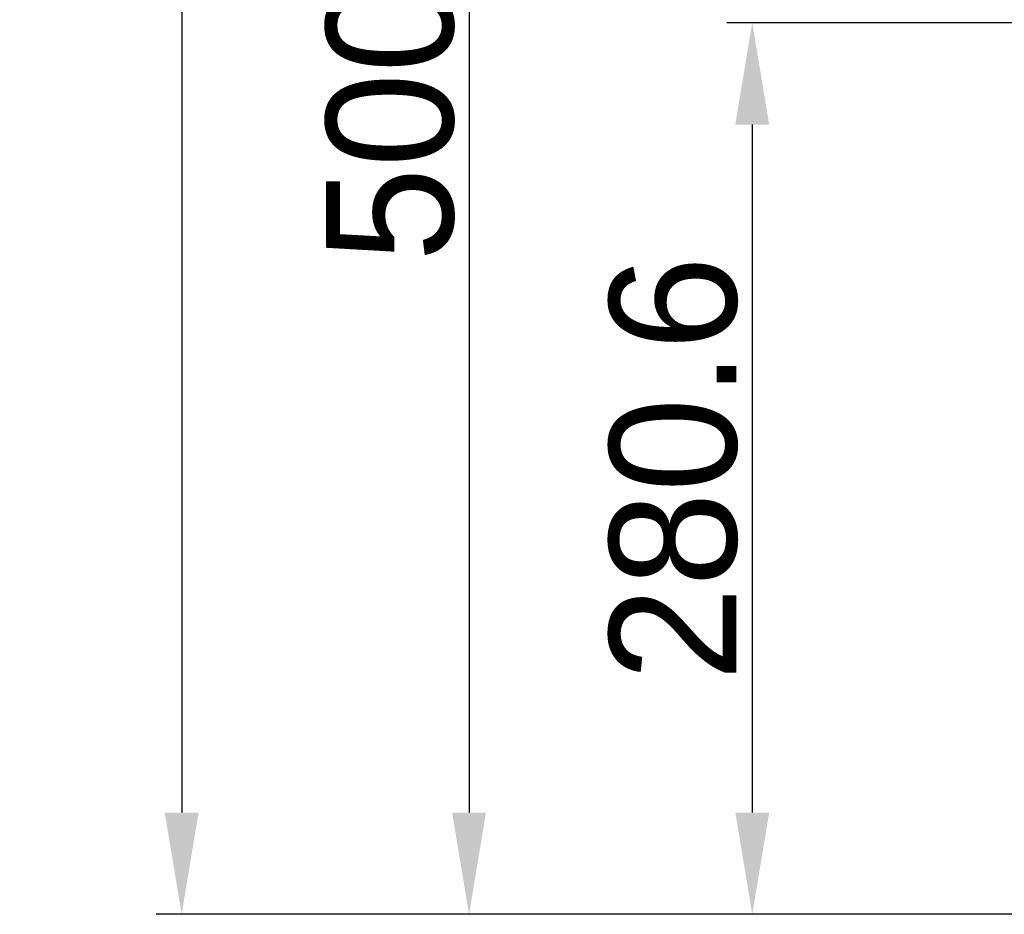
# Model space of a CAD drawing. Header units: millimetres. Extents: x 4086 to 10416, y 123 to 1549.
# Tile 80 of 256: x 6844 to 6921, y 633 to 703. Entities that reach past the tile are written whole.
import ezdxf

# ---------------------------------------------------------------- set-up
doc = ezdxf.new("R2010")
doc.units = ezdxf.units.MM
doc.layers.add('尺寸标注', color=7, linetype='Continuous')
doc.styles.add('思源黑', font='SourceHanSansCN-Normal.ttf')
doc.dimstyles.new('尺寸标注_1_4比例中六', dxfattribs={"dimtxt": 10, "dimasz": 8, "dimexe": 2, "dimexo": 1.5, "dimgap": 1, "dimtad": 1, "dimdec": 1, "dimlfac": 4, "dimdsep": 46, "dimtxsty": '思源黑', "dimcen": 0.09, "dimadec": 0, "dimazin": 0, "dimtp": 0.01, "dimtm": 0.01, "dimtfac": 1, "dimtdec": 1, "dimtofl": 0, "dimtmove": 0, "dimatfit": 3, "dimfxl": 1, "dimtolj": 1, "dimarcsym": 0})

# ---------------------------------------------------------------- blocks, each defined once
blk = doc.blocks.new('*D639')
at = {"layer": 'Defpoints', "color": 0}
for p in [(6957.033, 702.657), (6901.167, 632.507), (6943.654, 632.507)]:
    blk.add_point(p, dxfattribs=at)
at = {"layer": '尺寸标注', "color": 0, "lineweight": -2}
for p, q in [((6955.533, 702.657), (6899.167, 702.657)), ((6901.167, 694.657), (6901.167, 640.507)), ((6942.154, 632.507), (6899.167, 632.507))]:
    blk.add_line(p, q, dxfattribs=at)
at = {"layer": '尺寸标注', "color": 0}
for points in [[(6902.5, 694.657), (6899.834, 694.657), (6901.167, 702.657)], [(6899.834, 640.507), (6902.5, 640.507), (6901.167, 632.507)]]:
    blk.add_solid(points, dxfattribs=at)
at = {"layer": '尺寸标注', "color": 0, "insert": (6894.99, 667.582), "char_height": 10, "attachment_point": 5, "rotation": 90, "style": '思源黑'}
blk.add_mtext('\\A1;280.6', dxfattribs=at)
blk = doc.blocks.new('*D640')
at = {"layer": 'Defpoints', "color": 0}
for p in [(7001.717, 757.501), (6878.883, 632.507), (6943.654, 632.507)]:
    blk.add_point(p, dxfattribs=at)
at = {"layer": '尺寸标注', "color": 0, "lineweight": -2}
for p, q in [((7000.217, 757.501), (6876.883, 757.501)), ((6878.883, 749.501), (6878.883, 640.507)), ((6942.154, 632.507), (6876.883, 632.507))]:
    blk.add_line(p, q, dxfattribs=at)
at = {"layer": '尺寸标注', "color": 0}
for points in [[(6880.216, 749.501), (6877.55, 749.501), (6878.883, 757.501)], [(6877.55, 640.507), (6880.216, 640.507), (6878.883, 632.507)]]:
    blk.add_solid(points, dxfattribs=at)
at = {"layer": '尺寸标注', "color": 0, "insert": (6872.705, 695.004), "char_height": 10, "attachment_point": 5, "rotation": 90, "style": '思源黑'}
blk.add_mtext('\\A1;500', dxfattribs=at)
blk = doc.blocks.new('*D642')
at = {"layer": 'Defpoints', "color": 0}
for p in [(7068.772, 1016.257), (6856.27, 632.507), (6943.654, 632.507)]:
    blk.add_point(p, dxfattribs=at)
at = {"layer": '尺寸标注', "color": 0, "lineweight": -2}
for p, q in [((7067.272, 1016.257), (6854.27, 1016.257)), ((6856.27, 1008.257), (6856.27, 640.507)), ((6942.154, 632.507), (6854.27, 632.507))]:
    blk.add_line(p, q, dxfattribs=at)
at = {"layer": '尺寸标注', "color": 0}
for points in [[(6857.603, 1008.257), (6854.936, 1008.257), (6856.27, 1016.257)], [(6854.936, 640.507), (6857.603, 640.507), (6856.27, 632.507)]]:
    blk.add_solid(points, dxfattribs=at)
at = {"layer": '尺寸标注', "color": 0, "insert": (6850.085, 824.382), "char_height": 10, "attachment_point": 5, "rotation": 90, "style": '思源黑'}
blk.add_mtext('\\A1;1535', dxfattribs=at)

msp = doc.modelspace()

# ---------------------------------------------------------------- dimensions: what is measured, and where the dimension line sits
at = {"layer": '尺寸标注'}
for base, p1, angle, picture, middle in [((6856.27, 632.507), (7068.772, 1016.257), 90, '*D642', (6850.085, 824.382)), ((6901.167, 632.507), (6957.033, 702.657), 270, '*D639', (6894.99, 667.582))]:
    dim = msp.add_linear_dim(base=base, p1=p1, p2=(6943.654, 632.507), angle=angle, dimstyle='尺寸标注_1_4比例中六', dxfattribs=at)
    dim.commit()
    dim.dimension.update_dxf_attribs({"geometry": picture, "text_midpoint": middle})
dim = msp.add_linear_dim(base=(6878.883, 632.507), p1=(7001.717, 757.501), p2=(6943.654, 632.507), angle=90, text='500', dimstyle='尺寸标注_1_4比例中六', dxfattribs=at)
dim.commit()
dim.dimension.update_dxf_attribs({"geometry": '*D640', "text_midpoint": (6872.705, 695.004)})

doc.saveas('drawing.dxf')
